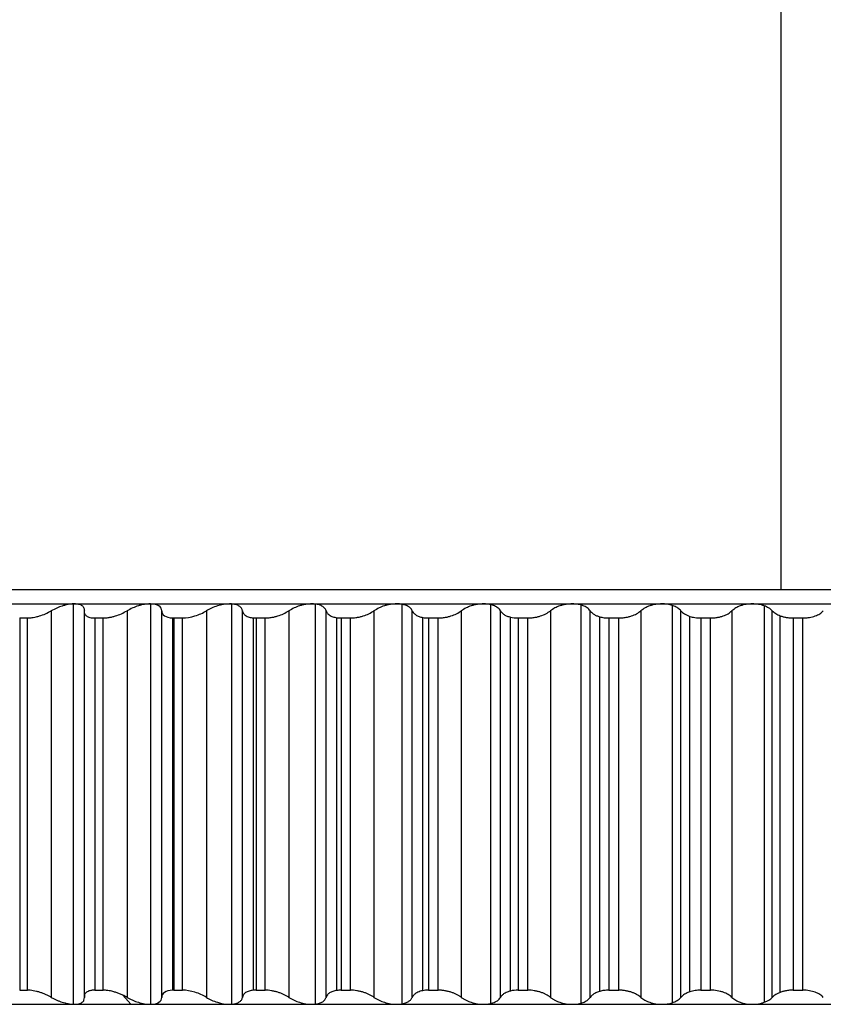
# Model space of a CAD drawing. Header units: millimetres. Extents: x -30 to 30, y -10.8 to 33.
# Tile 2 of 6: x -16.2 to 0.9, y -8.8 to 12.1. Entities that reach past the tile are written whole.
import ezdxf

# ---------------------------------------------------------------- set-up
doc = ezdxf.new("R2010")
doc.units = ezdxf.units.MM

msp = doc.modelspace()

# ---------------------------------------------------------------- linework, layer by layer
at = {"color": 7, "linetype": 'Continuous', "lineweight": 25}
for p, q in [((0, 0), (0, 32)), ((19.925, 0), (-19.617, 0)), ((-24.276, -0.3), (26, -0.3)), ((-15.02, -0.3), (-15.02, -8.8)), ((-13.379, -0.3), (-13.379, -8.8)), ((-11.664, -0.301), (-11.664, -8.799)), ((-9.884, -0.304), (-9.884, -8.796)), ((-8.048, -0.309), (-8.048, -8.791)), ((-6.167, -0.315), (-6.167, -8.785)), ((-4.251, -0.323), (-4.251, -8.777)), ((-2.31, -0.332), (-2.31, -8.768)), ((-0.356, -0.343), (-0.356, -8.757)), ((-16.158, -0.6), (-15.991, -0.6)), ((-16.158, -0.6), (-16.158, -8.5)), ((-15.991, -8.5), (-15.991, -0.6)), ((-15.487, -0.448), (-15.487, -8.652)), ((-14.788, -0.444), (-14.788, -8.655)), ((-14.562, -0.6), (-14.386, -0.6)), ((-14.562, -0.6), (-14.562, -8.5)), ((-14.386, -8.5), (-14.386, -0.6)), ((-13.88, -0.448), (-13.88, -8.652)), ((-13.144, -8.652), (-13.144, -0.448)), ((-12.91, -8.5), (-12.91, -0.6)), ((-12.888, -0.6), (-12.704, -0.6)), ((-12.888, -0.6), (-12.888, -8.5)), ((-12.704, -8.5), (-12.704, -0.6)), ((-12.197, -0.448), (-12.197, -8.652)), ((-11.431, -8.652), (-11.431, -0.448)), ((-11.197, -8.502), (-11.197, -0.598)), ((-11.142, -0.6), (-10.951, -0.6)), ((-11.142, -0.6), (-11.142, -8.5)), ((-10.951, -8.5), (-10.951, -0.6)), ((-10.447, -0.448), (-10.447, -8.652)), ((-9.655, -8.652), (-9.655, -0.448)), ((-9.425, -8.506), (-9.425, -0.594)), ((-9.336, -0.6), (-9.139, -0.6)), ((-9.336, -0.6), (-9.336, -8.5)), ((-9.139, -8.5), (-9.139, -0.6)), ((-8.64, -0.448), (-8.64, -8.652)), ((-7.826, -8.652), (-7.826, -0.448)), ((-7.603, -8.511), (-7.603, -0.589)), ((-7.479, -0.6), (-7.277, -0.6)), ((-7.479, -0.6), (-7.479, -8.5)), ((-7.277, -8.5), (-7.277, -0.6)), ((-6.786, -0.448), (-6.786, -8.652)), ((-5.954, -8.652), (-5.954, -0.448)), ((-5.741, -8.518), (-5.741, -0.582)), ((-5.581, -0.6), (-5.375, -0.6)), ((-5.581, -0.6), (-5.581, -8.5)), ((-5.375, -8.5), (-5.375, -0.6)), ((-4.895, -0.448), (-4.895, -8.652)), ((-4.05, -8.652), (-4.05, -0.448)), ((-3.849, -8.526), (-3.849, -0.574)), ((-3.653, -0.6), (-3.444, -0.6)), ((-3.653, -0.6), (-3.653, -8.5)), ((-3.444, -8.5), (-3.444, -0.6)), ((-2.978, -0.448), (-2.978, -8.652)), ((-2.124, -8.652), (-2.124, -0.448)), ((-1.937, -8.535), (-1.937, -0.565)), ((-1.704, -0.6), (-1.495, -0.6)), ((-1.704, -0.6), (-1.704, -8.5)), ((-1.495, -8.5), (-1.495, -0.6)), ((-1.044, -0.448), (-1.044, -8.652)), ((-0.186, -8.652), (-0.186, -0.448)), ((-0.017, -8.546), (-0.017, -0.554)), ((0.253, -0.6), (0.464, -0.6)), ((0.253, -0.6), (0.253, -8.5)), ((0.464, -8.5), (0.464, -0.6)), ((-16.158, -8.5), (-15.991, -8.5)), ((-14.562, -8.5), (-14.386, -8.5)), ((-12.888, -8.5), (-12.704, -8.5)), ((-11.142, -8.5), (-10.951, -8.5)), ((-9.336, -8.5), (-9.139, -8.5)), ((-7.479, -8.5), (-7.277, -8.5)), ((-5.581, -8.5), (-5.375, -8.5)), ((-3.653, -8.5), (-3.444, -8.5)), ((-1.704, -8.5), (-1.495, -8.5)), ((0.253, -8.5), (0.464, -8.5)), ((-13.797, -8.8), (-13.969, -8.605)), ((-26, -8.8), (26, -8.8))]:
    msp.add_line(p, q, dxfattribs=at)
for points, knots in [([(-15.02, -0.3), (-15.037, -0.302), (-15.073, -0.304), (-15.132, -0.313), (-15.194, -0.327), (-15.274, -0.351), (-15.376, -0.389), (-15.449, -0.428), (-15.487, -0.448)], [0, 0, 0, 0, 0.12022, 0.243157, 0.369444, 0.499666, 0.734833, 1, 1, 1, 1]), ([(-14.786, -0.448), (-14.785, -0.437), (-14.784, -0.415), (-14.792, -0.386), (-14.807, -0.362), (-14.837, -0.334), (-14.893, -0.306), (-14.963, -0.302), (-14.996, -0.3)], [0, 0, 0, 0, 0.136996, 0.265989, 0.387201, 0.500901, 0.756605, 1, 1, 1, 1]), ([(-13.387, -0.3), (-13.406, -0.301), (-13.445, -0.302), (-13.507, -0.31), (-13.573, -0.323), (-13.658, -0.347), (-13.766, -0.386), (-13.84, -0.427), (-13.88, -0.448)], [0, 0, 0, 0, 0.120675, 0.243707, 0.36983, 0.499724, 0.734306, 1, 1, 1, 1]), ([(-13.144, -0.448), (-13.144, -0.407), (-13.163, -0.37), (-13.242, -0.317), (-13.303, -0.301), (-13.379, -0.3)], [0, 0, 0, 0, 0.5, 0.5, 1, 1, 1, 1]), ([(-11.704, -0.3), (-11.786, -0.3), (-11.876, -0.316), (-12.048, -0.369), (-12.128, -0.406), (-12.197, -0.448)], [0, 0, 0, 0, 0.5, 0.5, 1, 1, 1, 1]), ([(-11.431, -0.448), (-11.433, -0.438), (-11.437, -0.418), (-11.452, -0.391), (-11.472, -0.368), (-11.507, -0.341), (-11.565, -0.313), (-11.632, -0.305), (-11.664, -0.301)], [0, 0, 0, 0, 0.136376, 0.265259, 0.386826, 0.501287, 0.757583, 1, 1, 1, 1]), ([(-9.958, -0.3), (-9.978, -0.301), (-10.019, -0.302), (-10.085, -0.31), (-10.152, -0.323), (-10.237, -0.347), (-10.342, -0.386), (-10.411, -0.427), (-10.447, -0.448)], [0, 0, 0, 0, 0.120675, 0.243707, 0.36983, 0.499724, 0.734306, 1, 1, 1, 1]), ([(-9.655, -0.448), (-9.659, -0.435), (-9.668, -0.412), (-9.693, -0.381), (-9.733, -0.349), (-9.793, -0.32), (-9.854, -0.309), (-9.884, -0.304)], [0, 0, 0, 0, 0.179372, 0.34629, 0.501125, 0.757916, 1, 1, 1, 1]), ([(-8.157, -0.3), (-8.178, -0.301), (-8.22, -0.302), (-8.286, -0.31), (-8.353, -0.323), (-8.438, -0.347), (-8.54, -0.386), (-8.606, -0.427), (-8.64, -0.448)], [0, 0, 0, 0, 0.120675, 0.243707, 0.36983, 0.499724, 0.734306, 1, 1, 1, 1]), ([(-8.048, -0.309), (-8.066, -0.306), (-8.1, -0.301), (-8.138, -0.3), (-8.157, -0.3)], [0, 0, 0, 0, 0.502598, 1, 1, 1, 1]), ([(-7.826, -0.448), (-7.832, -0.437), (-7.843, -0.415), (-7.869, -0.386), (-7.908, -0.356), (-7.965, -0.327), (-8.021, -0.315), (-8.048, -0.309)], [0, 0, 0, 0, 0.178519, 0.345386, 0.500898, 0.758027, 1, 1, 1, 1]), ([(-6.311, -0.3), (-6.333, -0.301), (-6.376, -0.302), (-6.442, -0.31), (-6.509, -0.323), (-6.593, -0.347), (-6.692, -0.386), (-6.754, -0.427), (-6.786, -0.448)], [0, 0, 0, 0, 0.120675, 0.243707, 0.36983, 0.499724, 0.734306, 1, 1, 1, 1]), ([(-6.167, -0.315), (-6.19, -0.311), (-6.235, -0.302), (-6.286, -0.301), (-6.311, -0.3)], [0, 0, 0, 0, 0.504415, 1, 1, 1, 1]), ([(-5.954, -0.448), (-5.961, -0.437), (-5.975, -0.416), (-6.005, -0.388), (-6.039, -0.363), (-6.079, -0.343), (-6.121, -0.327), (-6.152, -0.319), (-6.167, -0.315)], [0, 0, 0, 0, 0.188526, 0.367848, 0.538272, 0.700151, 0.853899, 1, 1, 1, 1]), ([(-4.431, -0.3), (-4.453, -0.301), (-4.497, -0.302), (-4.563, -0.31), (-4.629, -0.323), (-4.711, -0.347), (-4.808, -0.386), (-4.865, -0.427), (-4.895, -0.448)], [0, 0, 0, 0, 0.120675, 0.243707, 0.36983, 0.499724, 0.734306, 1, 1, 1, 1]), ([(-4.251, -0.323), (-4.27, -0.318), (-4.307, -0.309), (-4.368, -0.302), (-4.41, -0.301), (-4.431, -0.3)], [0, 0, 0, 0, 0.3395855, 0.6722786, 1, 1, 1, 1]), ([(-4.05, -0.448), (-4.059, -0.436), (-4.077, -0.414), (-4.114, -0.384), (-4.155, -0.359), (-4.201, -0.338), (-4.235, -0.328), (-4.251, -0.323)], [0, 0, 0, 0, 0.223653, 0.435025, 0.634529, 0.822659, 1, 1, 1, 1]), ([(-2.527, -0.3), (-2.549, -0.301), (-2.593, -0.302), (-2.659, -0.31), (-2.724, -0.323), (-2.804, -0.347), (-2.897, -0.386), (-2.949, -0.427), (-2.978, -0.448)], [0, 0, 0, 0, 0.120675, 0.243707, 0.36983, 0.499724, 0.734306, 1, 1, 1, 1]), ([(-2.31, -0.332), (-2.327, -0.327), (-2.361, -0.317), (-2.415, -0.308), (-2.47, -0.301), (-2.508, -0.3), (-2.527, -0.3)], [0, 0, 0, 0, 0.25757, 0.509365, 0.756462, 1, 1, 1, 1]), ([(-2.124, -0.448), (-2.133, -0.438), (-2.151, -0.417), (-2.186, -0.391), (-2.225, -0.367), (-2.266, -0.348), (-2.296, -0.337), (-2.31, -0.332)], [0, 0, 0, 0, 0.221955, 0.432603, 0.632246, 0.821239, 1, 1, 1, 1]), ([(-0.609, -0.3), (-0.631, -0.301), (-0.675, -0.302), (-0.74, -0.31), (-0.805, -0.323), (-0.882, -0.347), (-0.97, -0.386), (-1.018, -0.427), (-1.044, -0.448)], [0, 0, 0, 0, 0.120675, 0.243707, 0.36983, 0.499724, 0.734306, 1, 1, 1, 1]), ([(-0.356, -0.343), (-0.375, -0.336), (-0.414, -0.323), (-0.478, -0.31), (-0.543, -0.302), (-0.587, -0.301), (-0.609, -0.3)], [0, 0, 0, 0, 0.26005, 0.512463, 0.758618, 1, 1, 1, 1]), ([(-0.186, -0.448), (-0.198, -0.437), (-0.22, -0.415), (-0.262, -0.387), (-0.306, -0.362), (-0.34, -0.349), (-0.356, -0.343)], [0, 0, 0, 0, 0.273418, 0.530918, 0.772936, 1, 1, 1, 1]), ([(-15.991, -0.6), (-15.978, -0.6), (-15.953, -0.599), (-15.912, -0.595), (-15.863, -0.588), (-15.805, -0.576), (-15.717, -0.551), (-15.606, -0.511), (-15.527, -0.469), (-15.487, -0.448)], [0, 0, 0, 0, 0.082854, 0.165927, 0.250138, 0.374253, 0.499646, 0.745169, 1, 1, 1, 1]), ([(-14.786, -0.448), (-14.787, -0.459), (-14.789, -0.48), (-14.781, -0.509), (-14.766, -0.535), (-14.742, -0.557), (-14.709, -0.576), (-14.668, -0.589), (-14.619, -0.598), (-14.581, -0.599), (-14.562, -0.6)], [0, 0, 0, 0, 0.129306, 0.254351, 0.377086, 0.499572, 0.624385, 0.748815, 0.875527, 1, 1, 1, 1]), ([(-14.386, -0.6), (-14.373, -0.6), (-14.347, -0.599), (-14.305, -0.595), (-14.254, -0.588), (-14.194, -0.576), (-14.106, -0.551), (-13.995, -0.511), (-13.919, -0.469), (-13.88, -0.448)], [0, 0, 0, 0, 0.082854, 0.165927, 0.250138, 0.374253, 0.499646, 0.745169, 1, 1, 1, 1]), ([(-13.144, -0.448), (-13.144, -0.489), (-13.125, -0.526), (-13.046, -0.58), (-12.986, -0.597), (-12.91, -0.6)], [0, 0, 0, 0, 0.5, 0.5, 1, 1, 1, 1]), ([(-12.704, -0.6), (-12.621, -0.6), (-12.528, -0.584), (-12.35, -0.529), (-12.267, -0.491), (-12.197, -0.448)], [0, 0, 0, 0, 0.5, 0.5, 1, 1, 1, 1]), ([(-11.431, -0.448), (-11.429, -0.458), (-11.425, -0.477), (-11.411, -0.503), (-11.391, -0.527), (-11.356, -0.555), (-11.297, -0.584), (-11.23, -0.593), (-11.197, -0.598)], [0, 0, 0, 0, 0.128985, 0.254448, 0.377895, 0.500909, 0.753791, 1, 1, 1, 1]), ([(-10.951, -0.6), (-10.937, -0.6), (-10.909, -0.599), (-10.864, -0.595), (-10.811, -0.588), (-10.75, -0.576), (-10.661, -0.551), (-10.553, -0.511), (-10.483, -0.469), (-10.447, -0.448)], [0, 0, 0, 0, 0.082854, 0.165927, 0.250138, 0.374253, 0.499646, 0.745169, 1, 1, 1, 1]), ([(-9.655, -0.448), (-9.65, -0.46), (-9.642, -0.483), (-9.617, -0.514), (-9.577, -0.546), (-9.517, -0.577), (-9.456, -0.588), (-9.425, -0.594)], [0, 0, 0, 0, 0.170723, 0.33666, 0.5009, 0.753824, 1, 1, 1, 1]), ([(-9.139, -0.6), (-9.125, -0.6), (-9.095, -0.599), (-9.05, -0.595), (-8.996, -0.588), (-8.935, -0.576), (-8.847, -0.551), (-8.741, -0.511), (-8.674, -0.469), (-8.64, -0.448)], [0, 0, 0, 0, 0.082853, 0.165927, 0.250138, 0.374253, 0.499646, 0.745169, 1, 1, 1, 1]), ([(-7.826, -0.448), (-7.82, -0.459), (-7.81, -0.48), (-7.784, -0.509), (-7.744, -0.54), (-7.687, -0.569), (-7.631, -0.583), (-7.603, -0.589)], [0, 0, 0, 0, 0.170291, 0.336368, 0.500793, 0.753708, 1, 1, 1, 1]), ([(-7.277, -0.6), (-7.262, -0.6), (-7.232, -0.599), (-7.186, -0.595), (-7.133, -0.588), (-7.072, -0.576), (-6.985, -0.551), (-6.881, -0.511), (-6.818, -0.469), (-6.786, -0.448)], [0, 0, 0, 0, 0.082853, 0.165926, 0.250138, 0.374253, 0.499646, 0.745169, 1, 1, 1, 1]), ([(-5.954, -0.448), (-5.948, -0.458), (-5.936, -0.477), (-5.909, -0.504), (-5.871, -0.533), (-5.817, -0.561), (-5.766, -0.575), (-5.741, -0.582)], [0, 0, 0, 0, 0.169985, 0.336433, 0.501438, 0.753722, 1, 1, 1, 1]), ([(-5.375, -0.6), (-5.36, -0.6), (-5.33, -0.599), (-5.284, -0.595), (-5.23, -0.588), (-5.169, -0.576), (-5.084, -0.551), (-4.984, -0.511), (-4.925, -0.469), (-4.895, -0.448)], [0, 0, 0, 0, 0.082853, 0.165926, 0.250138, 0.374253, 0.499646, 0.745169, 1, 1, 1, 1]), ([(-4.05, -0.448), (-4.043, -0.457), (-4.03, -0.474), (-4.003, -0.499), (-3.967, -0.525), (-3.917, -0.552), (-3.872, -0.567), (-3.849, -0.574)], [0, 0, 0, 0, 0.169744, 0.336514, 0.50199, 0.753899, 1, 1, 1, 1]), ([(-3.849, -0.574), (-3.834, -0.578), (-3.804, -0.586), (-3.755, -0.594), (-3.705, -0.599), (-3.67, -0.6), (-3.653, -0.6)], [0, 0, 0, 0, 0.254481, 0.503641, 0.750963, 1, 1, 1, 1]), ([(-3.444, -0.6), (-3.429, -0.6), (-3.398, -0.599), (-3.352, -0.595), (-3.298, -0.588), (-3.239, -0.576), (-3.155, -0.551), (-3.06, -0.511), (-3.005, -0.469), (-2.978, -0.448)], [0, 0, 0, 0, 0.082853, 0.165926, 0.250137, 0.374253, 0.499646, 0.745169, 1, 1, 1, 1]), ([(-2.124, -0.448), (-2.113, -0.46), (-2.092, -0.483), (-2.048, -0.514), (-1.998, -0.543), (-1.957, -0.557), (-1.937, -0.565)], [0, 0, 0, 0, 0.253077, 0.502449, 0.754122, 1, 1, 1, 1]), ([(-1.937, -0.565), (-1.92, -0.57), (-1.885, -0.58), (-1.827, -0.591), (-1.767, -0.599), (-1.725, -0.6), (-1.704, -0.6)], [0, 0, 0, 0, 0.249315, 0.498052, 0.750939, 1, 1, 1, 1]), ([(-1.495, -0.6), (-1.479, -0.6), (-1.448, -0.599), (-1.402, -0.595), (-1.349, -0.588), (-1.29, -0.576), (-1.209, -0.551), (-1.118, -0.511), (-1.069, -0.469), (-1.044, -0.448)], [0, 0, 0, 0, 0.082853, 0.165926, 0.250137, 0.374253, 0.499646, 0.745169, 1, 1, 1, 1]), ([(-0.186, -0.448), (-0.175, -0.458), (-0.154, -0.479), (-0.114, -0.507), (-0.069, -0.533), (-0.034, -0.547), (-0.017, -0.554)], [0, 0, 0, 0, 0.25843, 0.5088, 0.754721, 1, 1, 1, 1]), ([(-0.017, -0.554), (0.003, -0.56), (0.043, -0.574), (0.111, -0.588), (0.181, -0.598), (0.229, -0.599), (0.253, -0.6)], [0, 0, 0, 0, 0.24958, 0.498163, 0.751403, 1, 1, 1, 1]), ([(0.464, -0.6), (0.479, -0.6), (0.51, -0.599), (0.556, -0.595), (0.608, -0.588), (0.665, -0.576), (0.743, -0.551), (0.829, -0.511), (0.874, -0.469), (0.896, -0.448)], [0, 0, 0, 0, 0.082853, 0.165926, 0.250136, 0.374252, 0.499645, 0.745169, 1, 1, 1, 1]), ([(-15.487, -8.652), (-15.507, -8.641), (-15.546, -8.62), (-15.609, -8.591), (-15.673, -8.565), (-15.738, -8.543), (-15.804, -8.524), (-15.87, -8.511), (-15.933, -8.502), (-15.972, -8.501), (-15.991, -8.5)], [0, 0, 0, 0, 0.129306, 0.254351, 0.377086, 0.499572, 0.624384, 0.748815, 0.875527, 1, 1, 1, 1]), ([(-14.562, -8.5), (-14.575, -8.5), (-14.6, -8.501), (-14.635, -8.505), (-14.672, -8.512), (-14.709, -8.524), (-14.752, -8.549), (-14.787, -8.589), (-14.787, -8.631), (-14.786, -8.652)], [0, 0, 0, 0, 0.082854, 0.165927, 0.250138, 0.374253, 0.499646, 0.745169, 1, 1, 1, 1]), ([(-13.969, -8.605), (-13.992, -8.595), (-14.036, -8.574), (-14.107, -8.549), (-14.191, -8.525), (-14.288, -8.504), (-14.354, -8.501), (-14.386, -8.5)], [0, 0, 0, 0, 0.170313, 0.335479, 0.498966, 0.751531, 1, 1, 1, 1]), ([(-12.91, -8.5), (-12.986, -8.503), (-13.046, -8.52), (-13.125, -8.574), (-13.144, -8.611), (-13.144, -8.652)], [0, 0, 0, 0, 0.5, 0.5, 1, 1, 1, 1]), ([(-12.197, -8.652), (-12.267, -8.609), (-12.35, -8.571), (-12.527, -8.516), (-12.621, -8.5), (-12.704, -8.5)], [0, 0, 0, 0, 0.5, 0.5, 1, 1, 1, 1]), ([(-11.197, -8.502), (-11.214, -8.504), (-11.248, -8.508), (-11.292, -8.519), (-11.332, -8.534), (-11.375, -8.558), (-11.416, -8.596), (-11.426, -8.633), (-11.431, -8.652)], [0, 0, 0, 0, 0.123573, 0.246579, 0.371274, 0.499827, 0.74587, 1, 1, 1, 1]), ([(-10.447, -8.652), (-10.465, -8.641), (-10.499, -8.62), (-10.557, -8.591), (-10.618, -8.565), (-10.683, -8.543), (-10.749, -8.524), (-10.818, -8.511), (-10.886, -8.502), (-10.93, -8.501), (-10.951, -8.5)], [0, 0, 0, 0, 0.129306, 0.254351, 0.377086, 0.499573, 0.624385, 0.748815, 0.875527, 1, 1, 1, 1]), ([(-9.425, -8.506), (-9.441, -8.508), (-9.472, -8.513), (-9.513, -8.525), (-9.551, -8.54), (-9.593, -8.564), (-9.634, -8.6), (-9.648, -8.635), (-9.655, -8.652)], [0, 0, 0, 0, 0.123409, 0.246663, 0.371626, 0.500091, 0.746362, 1, 1, 1, 1]), ([(-8.64, -8.652), (-8.657, -8.641), (-8.69, -8.62), (-8.746, -8.591), (-8.805, -8.565), (-8.868, -8.543), (-8.935, -8.524), (-9.003, -8.511), (-9.073, -8.502), (-9.117, -8.501), (-9.139, -8.5)], [0, 0, 0, 0, 0.129306, 0.254351, 0.377086, 0.499573, 0.624385, 0.748816, 0.875527, 1, 1, 1, 1]), ([(-7.603, -8.511), (-7.622, -8.515), (-7.659, -8.523), (-7.708, -8.542), (-7.756, -8.568), (-7.8, -8.604), (-7.817, -8.636), (-7.826, -8.652)], [0, 0, 0, 0, 0.162942, 0.327835, 0.498171, 0.747058, 1, 1, 1, 1]), ([(-7.479, -8.5), (-7.501, -8.5), (-7.544, -8.501), (-7.584, -8.508), (-7.603, -8.511)], [0, 0, 0, 0, 0.498414, 1, 1, 1, 1]), ([(-6.786, -8.652), (-6.802, -8.641), (-6.833, -8.62), (-6.886, -8.591), (-6.943, -8.565), (-7.005, -8.543), (-7.071, -8.524), (-7.139, -8.511), (-7.209, -8.502), (-7.255, -8.501), (-7.277, -8.5)], [0, 0, 0, 0, 0.129306, 0.254351, 0.377086, 0.499573, 0.624385, 0.748816, 0.875527, 1, 1, 1, 1]), ([(-5.741, -8.518), (-5.758, -8.522), (-5.792, -8.531), (-5.837, -8.55), (-5.882, -8.575), (-5.925, -8.609), (-5.944, -8.638), (-5.954, -8.652)], [0, 0, 0, 0, 0.16324, 0.328418, 0.498309, 0.74708, 1, 1, 1, 1]), ([(-4.895, -8.652), (-4.91, -8.641), (-4.939, -8.62), (-4.989, -8.591), (-5.044, -8.565), (-5.104, -8.543), (-5.168, -8.524), (-5.237, -8.511), (-5.306, -8.502), (-5.353, -8.501), (-5.375, -8.5)], [0, 0, 0, 0, 0.129306, 0.254351, 0.377087, 0.499573, 0.624385, 0.748816, 0.875527, 1, 1, 1, 1]), ([(-3.849, -8.526), (-3.864, -8.53), (-3.895, -8.54), (-3.935, -8.558), (-3.978, -8.582), (-4.019, -8.613), (-4.04, -8.639), (-4.05, -8.652)], [0, 0, 0, 0, 0.163096, 0.328362, 0.497946, 0.747257, 1, 1, 1, 1]), ([(-3.653, -8.5), (-3.67, -8.5), (-3.705, -8.501), (-3.755, -8.506), (-3.804, -8.514), (-3.834, -8.522), (-3.849, -8.526)], [0, 0, 0, 0, 0.249037, 0.496359, 0.745519, 1, 1, 1, 1]), ([(-2.978, -8.652), (-2.991, -8.641), (-3.017, -8.62), (-3.065, -8.591), (-3.117, -8.565), (-3.175, -8.543), (-3.238, -8.524), (-3.305, -8.511), (-3.375, -8.502), (-3.421, -8.501), (-3.444, -8.5)], [0, 0, 0, 0, 0.129306, 0.254351, 0.377087, 0.499573, 0.624386, 0.748816, 0.875527, 1, 1, 1, 1]), ([(-1.937, -8.535), (-1.951, -8.54), (-1.978, -8.55), (-2.014, -8.567), (-2.053, -8.589), (-2.092, -8.617), (-2.113, -8.64), (-2.124, -8.652)], [0, 0, 0, 0, 0.163556, 0.329112, 0.498294, 0.747492, 1, 1, 1, 1]), ([(-1.704, -8.5), (-1.725, -8.5), (-1.766, -8.501), (-1.826, -8.508), (-1.884, -8.519), (-1.92, -8.53), (-1.937, -8.535)], [0, 0, 0, 0, 0.248735, 0.495068, 0.743901, 1, 1, 1, 1]), ([(-1.044, -8.652), (-1.056, -8.641), (-1.079, -8.62), (-1.124, -8.591), (-1.173, -8.565), (-1.229, -8.543), (-1.29, -8.524), (-1.356, -8.511), (-1.424, -8.502), (-1.471, -8.501), (-1.495, -8.5)], [0, 0, 0, 0, 0.129306, 0.254351, 0.377087, 0.499573, 0.624386, 0.748816, 0.875527, 1, 1, 1, 1]), ([(0.253, -8.5), (0.237, -8.5), (0.205, -8.501), (0.158, -8.505), (0.104, -8.513), (0.044, -8.526), (0.003, -8.54), (-0.017, -8.546)], [0, 0, 0, 0, 0.165727, 0.331828, 0.500274, 0.748735, 1, 1, 1, 1]), ([(0.896, -8.652), (0.885, -8.641), (0.864, -8.62), (0.824, -8.591), (0.777, -8.565), (0.724, -8.543), (0.666, -8.524), (0.601, -8.511), (0.533, -8.502), (0.487, -8.501), (0.464, -8.5)], [0, 0, 0, 0, 0.129306, 0.254351, 0.377087, 0.499573, 0.624386, 0.748816, 0.875527, 1, 1, 1, 1]), ([(-15.487, -8.652), (-15.468, -8.663), (-15.43, -8.683), (-15.371, -8.711), (-15.313, -8.734), (-15.234, -8.762), (-15.132, -8.789), (-15.056, -8.796), (-15.02, -8.8)], [0, 0, 0, 0, 0.136652, 0.265601, 0.387043, 0.501208, 0.757266, 1, 1, 1, 1]), ([(-14.996, -8.8), (-14.979, -8.799), (-14.944, -8.798), (-14.899, -8.79), (-14.859, -8.777), (-14.819, -8.753), (-14.786, -8.714), (-14.786, -8.673), (-14.786, -8.652)], [0, 0, 0, 0, 0.120675, 0.243707, 0.36983, 0.499724, 0.734306, 1, 1, 1, 1]), ([(-13.88, -8.652), (-13.86, -8.663), (-13.821, -8.685), (-13.76, -8.714), (-13.7, -8.738), (-13.616, -8.766), (-13.507, -8.794), (-13.426, -8.798), (-13.387, -8.8)], [0, 0, 0, 0, 0.136996, 0.265989, 0.387201, 0.500901, 0.756605, 1, 1, 1, 1]), ([(-13.379, -8.8), (-13.303, -8.799), (-13.243, -8.783), (-13.163, -8.73), (-13.144, -8.693), (-13.144, -8.652)], [0, 0, 0, 0, 0.5, 0.5, 1, 1, 1, 1]), ([(-12.197, -8.652), (-12.128, -8.694), (-12.048, -8.731), (-11.877, -8.784), (-11.786, -8.8), (-11.704, -8.8)], [0, 0, 0, 0, 0.5, 0.5, 1, 1, 1, 1]), ([(-11.664, -8.799), (-11.648, -8.797), (-11.615, -8.794), (-11.57, -8.784), (-11.53, -8.77), (-11.487, -8.746), (-11.446, -8.709), (-11.436, -8.672), (-11.431, -8.652)], [0, 0, 0, 0, 0.120003, 0.24293, 0.369351, 0.49979, 0.735287, 1, 1, 1, 1]), ([(-10.447, -8.652), (-10.429, -8.663), (-10.393, -8.685), (-10.336, -8.714), (-10.278, -8.738), (-10.196, -8.766), (-10.086, -8.794), (-10, -8.798), (-9.958, -8.8)], [0, 0, 0, 0, 0.136996, 0.265989, 0.387201, 0.500902, 0.756606, 1, 1, 1, 1]), ([(-9.884, -8.796), (-9.869, -8.794), (-9.838, -8.789), (-9.797, -8.778), (-9.759, -8.763), (-9.717, -8.74), (-9.676, -8.704), (-9.662, -8.67), (-9.655, -8.652)], [0, 0, 0, 0, 0.119698, 0.242649, 0.369305, 0.500083, 0.736254, 1, 1, 1, 1]), ([(-8.64, -8.652), (-8.623, -8.663), (-8.59, -8.685), (-8.534, -8.714), (-8.477, -8.738), (-8.397, -8.766), (-8.287, -8.794), (-8.2, -8.798), (-8.157, -8.8)], [0, 0, 0, 0, 0.136996, 0.265989, 0.387202, 0.500902, 0.756606, 1, 1, 1, 1]), ([(-8.048, -8.791), (-8.03, -8.787), (-7.993, -8.78), (-7.944, -8.762), (-7.896, -8.736), (-7.852, -8.7), (-7.835, -8.669), (-7.826, -8.652)], [0, 0, 0, 0, 0.1600491, 0.3264694, 0.5000577, 0.7370936, 1, 1, 1, 1]), ([(-6.786, -8.652), (-6.77, -8.663), (-6.739, -8.685), (-6.685, -8.714), (-6.631, -8.738), (-6.552, -8.766), (-6.444, -8.794), (-6.355, -8.798), (-6.311, -8.8)], [0, 0, 0, 0, 0.136996, 0.265989, 0.387202, 0.500902, 0.756606, 1, 1, 1, 1]), ([(-6.167, -8.785), (-6.149, -8.78), (-6.112, -8.771), (-6.062, -8.749), (-6.017, -8.723), (-5.979, -8.69), (-5.963, -8.665), (-5.954, -8.652)], [0, 0, 0, 0, 0.176221, 0.363599, 0.562932, 0.774882, 1, 1, 1, 1]), ([(-4.895, -8.652), (-4.88, -8.663), (-4.851, -8.685), (-4.801, -8.714), (-4.748, -8.738), (-4.672, -8.766), (-4.565, -8.794), (-4.475, -8.798), (-4.431, -8.8)], [0, 0, 0, 0, 0.136996, 0.265989, 0.387202, 0.500902, 0.756606, 1, 1, 1, 1]), ([(-4.431, -8.8), (-4.41, -8.799), (-4.368, -8.798), (-4.307, -8.791), (-4.27, -8.782), (-4.251, -8.777)], [0, 0, 0, 0, 0.327721, 0.660415, 1, 1, 1, 1]), ([(-4.251, -8.777), (-4.235, -8.772), (-4.201, -8.762), (-4.155, -8.741), (-4.114, -8.716), (-4.077, -8.686), (-4.059, -8.664), (-4.05, -8.652)], [0, 0, 0, 0, 0.177341, 0.365471, 0.564975, 0.776347, 1, 1, 1, 1]), ([(-2.978, -8.652), (-2.964, -8.663), (-2.937, -8.685), (-2.89, -8.714), (-2.84, -8.738), (-2.766, -8.766), (-2.662, -8.794), (-2.571, -8.798), (-2.527, -8.8)], [0, 0, 0, 0, 0.136996, 0.265989, 0.387202, 0.500902, 0.756606, 1, 1, 1, 1]), ([(-2.527, -8.8), (-2.508, -8.8), (-2.47, -8.799), (-2.415, -8.792), (-2.361, -8.783), (-2.327, -8.773), (-2.31, -8.768)], [0, 0, 0, 0, 0.243538, 0.4906348, 0.7424298, 1, 1, 1, 1]), ([(-2.31, -8.768), (-2.292, -8.761), (-2.254, -8.748), (-2.204, -8.721), (-2.159, -8.69), (-2.136, -8.665), (-2.124, -8.652)], [0, 0, 0, 0, 0.225032, 0.466221, 0.724335, 1, 1, 1, 1]), ([(-1.044, -8.652), (-1.031, -8.663), (-1.007, -8.685), (-0.963, -8.714), (-0.916, -8.738), (-0.845, -8.766), (-0.744, -8.794), (-0.653, -8.798), (-0.609, -8.8)], [0, 0, 0, 0, 0.136996, 0.265989, 0.387202, 0.500902, 0.756606, 1, 1, 1, 1]), ([(-0.609, -8.8), (-0.587, -8.799), (-0.543, -8.798), (-0.478, -8.79), (-0.414, -8.777), (-0.375, -8.764), (-0.356, -8.757)], [0, 0, 0, 0, 0.241382, 0.487537, 0.73995, 1, 1, 1, 1]), ([(-8.157, -8.8), (-8.138, -8.8), (-8.1, -8.799), (-8.066, -8.794), (-8.048, -8.791)], [0, 0, 0, 0, 0.497402, 1, 1, 1, 1]), ([(-6.311, -8.8), (-6.286, -8.799), (-6.235, -8.798), (-6.19, -8.789), (-6.167, -8.785)], [0, 0, 0, 0, 0.495585, 1, 1, 1, 1])]:
    msp.add_open_spline(points, degree=3, knots=knots, dxfattribs=at)
for points in [[(-14.996, -0.3), (-15.004, -0.3), (-15.012, -0.3), (-15.02, -0.3)], [(-13.379, -0.3), (-13.382, -0.3), (-13.384, -0.3), (-13.387, -0.3)], [(-11.664, -0.301), (-11.677, -0.3), (-11.69, -0.3), (-11.704, -0.3)], [(-9.884, -0.304), (-9.907, -0.301), (-9.932, -0.3), (-9.958, -0.3)], [(-12.91, -0.6), (-12.902, -0.6), (-12.895, -0.6), (-12.888, -0.6)], [(-11.197, -0.598), (-11.18, -0.599), (-11.161, -0.6), (-11.142, -0.6)], [(-9.425, -0.594), (-9.398, -0.598), (-9.368, -0.6), (-9.336, -0.6)], [(-7.603, -0.589), (-7.565, -0.596), (-7.523, -0.6), (-7.479, -0.6)], [(-5.741, -0.582), (-5.692, -0.594), (-5.639, -0.6), (-5.581, -0.6)], [(-12.888, -8.5), (-12.895, -8.5), (-12.902, -8.5), (-12.91, -8.5)], [(-11.142, -8.5), (-11.161, -8.5), (-11.18, -8.501), (-11.197, -8.502)], [(-9.336, -8.5), (-9.368, -8.5), (-9.397, -8.502), (-9.425, -8.506)], [(-5.581, -8.5), (-5.639, -8.5), (-5.693, -8.506), (-5.741, -8.518)], [(-0.017, -8.546), (-0.089, -8.574), (-0.147, -8.611), (-0.186, -8.652)], [(-13.88, -8.652), (-13.908, -8.635), (-13.938, -8.62), (-13.969, -8.605)], [(-0.356, -8.757), (-0.283, -8.73), (-0.226, -8.694), (-0.186, -8.652)], [(-15.02, -8.8), (-15.012, -8.8), (-15.004, -8.8), (-14.996, -8.8)], [(-13.387, -8.8), (-13.384, -8.8), (-13.382, -8.8), (-13.379, -8.8)], [(-11.704, -8.8), (-11.69, -8.8), (-11.677, -8.8), (-11.664, -8.799)], [(-9.958, -8.8), (-9.932, -8.8), (-9.907, -8.799), (-9.884, -8.796)]]:
    msp.add_open_spline(points, degree=3, dxfattribs=at)

doc.saveas('drawing.dxf')
